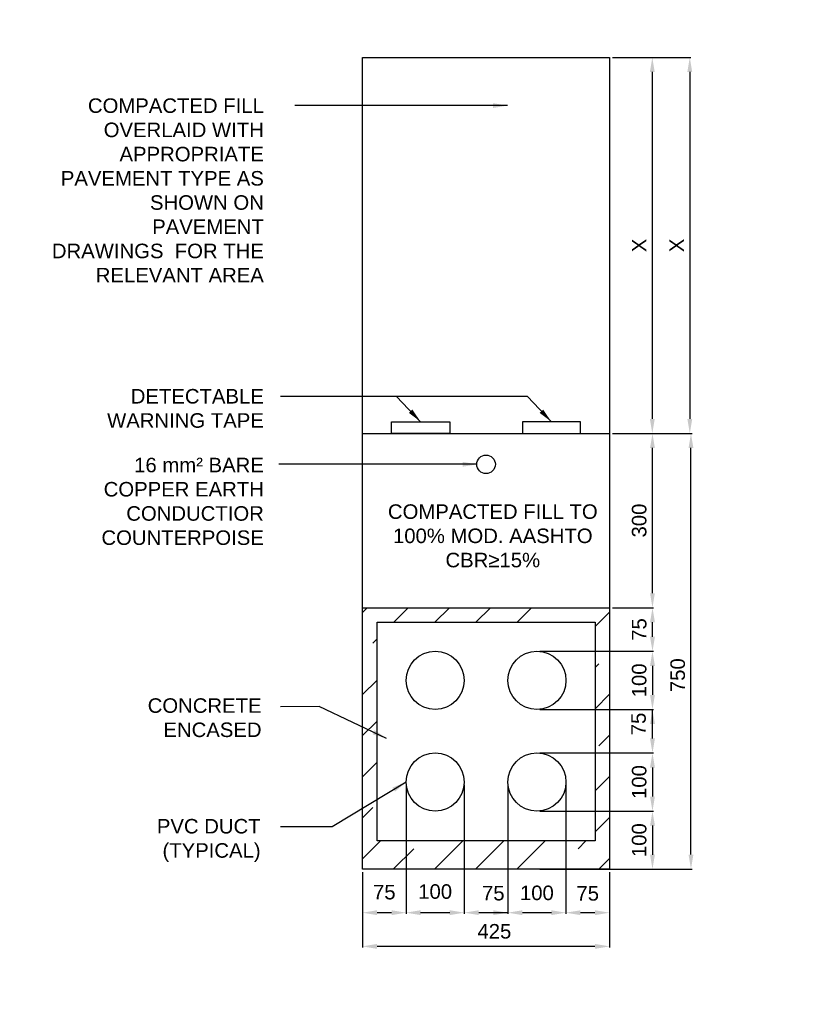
# Model space of a CAD drawing. Header units: metres. Extents: x -4024927 to 10167049, y -539908 to 13839353.
# Tile 34 of 211: x 1379335 to 1380680, y -176509 to -174815. Entities that reach past the tile are written whole.
import ezdxf

# ---------------------------------------------------------------- set-up
doc = ezdxf.new("R2010")
doc.units = ezdxf.units.M
doc.linetypes.add('CONTIUOUS', pattern=[0])
for name, color, linetype in [('B-3-E-AF09$0$e-anno-daro', 40, 'Continuous'), ('B-3-E-AF09$0$E-ANNO-T080', 2, 'Continuous'), ('B-3-E-AF09$0$E-DETL-DIM', 1, 'Continuous'), ('B-3-E-AF09$0$E-DETL-PATT', 10, 'Continuous'), ('B-3-E-AF09$0$EL2', 2, 'Continuous'), ('B-3-E-AF09$0$EL4', 4, 'Continuous'), ('B-3-E-AF09$0$EL7', 7, 'Continuous'), ('EL-AGLI-EQUP-PAPI-N-RefEdit0', 1, 'CONTIUOUS')]:
    doc.layers.add(name, color=color, linetype=linetype)
doc.styles.add('Arial', font='arial.ttf')
doc.styles.add('B-3-E-AF09$0$L100', font='arial.ttf')
doc.dimstyles.new('B-3-E-AF09$0$E-DETAIL', dxfattribs={"dimtxt": 200, "dimasz": 175, "dimexe": 0.18, "dimexo": 0.5, "dimgap": 50, "dimtad": 1, "dimdec": 0, "dimlfac": 0.1, "dimzin": 0, "dimdsep": 46, "dimtxsty": 'B-3-E-AF09$0$L100', "dimcen": 0, "dimadec": 0, "dimazin": 0, "dimtfac": 1, "dimtdec": 0, "dimtofl": 0, "dimtmove": 2, "dimatfit": 3, "dimfxl": 1, "dimtolj": 1, "dimtzin": 0, "dimarcsym": 0})

# ---------------------------------------------------------------- blocks, each defined once
blk = doc.blocks.new('*D1121')
at = {"layer": 'B-3-E-AF09$0$E-DETL-DIM', "color": 2, "linetype": 'Continuous', "lineweight": -2, "transparency": 16777216}
for p, q in [((1380354.6, -175526.9), (1380425.3, -175526.9)), ((1380423.5, -175801.9), (1380423.5, -175551.9)), ((1380354.6, -175826.9), (1380425.3, -175826.9))]:
    blk.add_line(p, q, dxfattribs=at)
at = {"layer": 'B-3-E-AF09$0$E-DETL-DIM', "color": 2, "linetype": 'Continuous', "transparency": 16777216}
for points in [[(1380419.3, -175551.9), (1380427.6, -175551.9), (1380423.5, -175526.9)], [(1380419.3, -175801.9), (1380427.6, -175801.9), (1380423.5, -175826.9)]]:
    blk.add_solid(points, dxfattribs=at)
at = {"layer": 'Defpoints', "color": 0, "linetype": 'Continuous', "transparency": 16777216}
for p in [(1380349.6, -175526.9, 132.2), (1380423.5, -175526.9), (1380349.6, -175826.9, 132.2)]:
    blk.add_point(p, dxfattribs=at)
at = {"layer": 'B-3-E-AF09$0$E-DETL-DIM', "color": 2, "linetype": 'Continuous', "transparency": 16777216, "insert": (1380400.7, -175676.9), "char_height": 25, "attachment_point": 5, "rotation": 90, "style": 'Arial'}
blk.add_mtext('\\A1;300', dxfattribs=at)
blk = doc.blocks.new('*D1122')
at = {"layer": 'B-3-E-AF09$0$E-DETL-DIM', "color": 2, "linetype": 'Continuous', "lineweight": -2, "transparency": 16777216}
for p, q in [((1379999.6, -176132), (1379999.6, -176353.5)), ((1379924.6, -176281.9), (1379924.6, -176353.5)), ((1379974.6, -176351.7), (1379949.6, -176351.7))]:
    blk.add_line(p, q, dxfattribs=at)
at = {"layer": 'B-3-E-AF09$0$E-DETL-DIM', "color": 2, "linetype": 'Continuous', "transparency": 16777216}
for points in [[(1379949.6, -176347.5), (1379949.6, -176355.9), (1379924.6, -176351.7)], [(1379974.6, -176347.5), (1379974.6, -176355.9), (1379999.6, -176351.7)]]:
    blk.add_solid(points, dxfattribs=at)
at = {"layer": 'Defpoints', "color": 0, "linetype": 'Continuous', "transparency": 16777216}
for p in [(1379999.6, -176127), (1379924.6, -176276.9, 132.2), (1379924.6, -176351.7)]:
    blk.add_point(p, dxfattribs=at)
at = {"layer": 'B-3-E-AF09$0$E-DETL-DIM', "color": 2, "linetype": 'Continuous', "transparency": 16777216, "insert": (1379962.1, -176316.5), "char_height": 25, "attachment_point": 5, "style": 'Arial'}
blk.add_mtext('\\A1;75', dxfattribs=at)
blk = doc.blocks.new('*D1123')
at = {"layer": 'B-3-E-AF09$0$E-DETL-DIM', "color": 2, "linetype": 'Continuous', "lineweight": -2, "transparency": 16777216}
for p, q in [((1379999.6, -176131.9), (1379999.6, -176353.5)), ((1380099.6, -176131.9), (1380099.6, -176353.5)), ((1380074.6, -176351.7), (1380024.6, -176351.7))]:
    blk.add_line(p, q, dxfattribs=at)
at = {"layer": 'B-3-E-AF09$0$E-DETL-DIM', "color": 2, "linetype": 'Continuous', "transparency": 16777216}
for points in [[(1380024.6, -176347.5), (1380024.6, -176355.9), (1379999.6, -176351.7)], [(1380074.6, -176347.5), (1380074.6, -176355.9), (1380099.6, -176351.7)]]:
    blk.add_solid(points, dxfattribs=at)
at = {"layer": 'Defpoints', "color": 0, "linetype": 'Continuous', "transparency": 16777216}
for p in [(1379999.6, -176126.9, 132.2), (1380099.6, -176126.9, 132.2), (1379999.6, -176351.7)]:
    blk.add_point(p, dxfattribs=at)
at = {"layer": 'B-3-E-AF09$0$E-DETL-DIM', "color": 2, "linetype": 'Continuous', "transparency": 16777216, "insert": (1380049.6, -176315.5), "char_height": 25, "attachment_point": 5, "style": 'Arial'}
blk.add_mtext('\\A1;100', dxfattribs=at)
blk = doc.blocks.new('*D1124')
at = {"layer": 'B-3-E-AF09$0$E-DETL-DIM', "color": 2, "linetype": 'Continuous', "lineweight": -2, "transparency": 16777216}
for p, q in [((1380099.6, -176131.9), (1380099.6, -176353.5)), ((1380174.6, -176132), (1380174.6, -176353.5)), ((1380149.6, -176351.7), (1380124.6, -176351.7))]:
    blk.add_line(p, q, dxfattribs=at)
at = {"layer": 'B-3-E-AF09$0$E-DETL-DIM', "color": 2, "linetype": 'Continuous', "transparency": 16777216}
for points in [[(1380124.6, -176347.5), (1380124.6, -176355.8), (1380099.6, -176351.7)], [(1380149.6, -176347.5), (1380149.6, -176355.8), (1380174.6, -176351.7)]]:
    blk.add_solid(points, dxfattribs=at)
at = {"layer": 'Defpoints', "color": 0, "linetype": 'Continuous', "transparency": 16777216}
for p in [(1380099.6, -176126.9, 264.4), (1380174.6, -176127), (1380099.6, -176351.7)]:
    blk.add_point(p, dxfattribs=at)
at = {"layer": 'B-3-E-AF09$0$E-DETL-DIM', "color": 2, "linetype": 'Continuous', "transparency": 16777216, "insert": (1380149.6, -176318.3), "char_height": 25, "attachment_point": 5, "style": 'Arial'}
blk.add_mtext('\\A1;75', dxfattribs=at)
blk = doc.blocks.new('*D1125')
at = {"layer": 'B-3-E-AF09$0$E-DETL-DIM', "color": 2, "linetype": 'Continuous', "lineweight": -2, "transparency": 16777216}
for p, q in [((1380229.7, -175901.9), (1380425.3, -175901.9)), ((1380423.5, -175926.9), (1380423.5, -175976.9)), ((1380229.7, -176001.9), (1380425.3, -176001.9))]:
    blk.add_line(p, q, dxfattribs=at)
at = {"layer": 'B-3-E-AF09$0$E-DETL-DIM', "color": 2, "linetype": 'Continuous', "transparency": 16777216}
for points in [[(1380419.3, -175926.9), (1380427.7, -175926.9), (1380423.5, -175901.9)], [(1380419.3, -175976.9), (1380427.7, -175976.9), (1380423.5, -176001.9)]]:
    blk.add_solid(points, dxfattribs=at)
at = {"layer": 'Defpoints', "color": 0, "linetype": 'Continuous', "transparency": 16777216}
for p in [(1380224.7, -175901.9), (1380224.7, -176001.9), (1380423.5, -176001.9)]:
    blk.add_point(p, dxfattribs=at)
at = {"layer": 'B-3-E-AF09$0$E-DETL-DIM', "color": 2, "linetype": 'Continuous', "transparency": 16777216, "insert": (1380400.7, -175951.9), "char_height": 25, "attachment_point": 5, "rotation": 90, "style": 'Arial'}
blk.add_mtext('\\A1;100', dxfattribs=at)
blk = doc.blocks.new('*D1126')
at = {"layer": 'B-3-E-AF09$0$E-DETL-DIM', "color": 2, "linetype": 'Continuous', "lineweight": -2, "transparency": 16777216}
for p, q in [((1380229.6, -176001.9), (1380425.3, -176001.9)), ((1380423.5, -176051.9), (1380423.5, -176026.9)), ((1380229.6, -176076.9), (1380425.3, -176076.9))]:
    blk.add_line(p, q, dxfattribs=at)
at = {"layer": 'B-3-E-AF09$0$E-DETL-DIM', "color": 2, "linetype": 'Continuous', "transparency": 16777216}
for points in [[(1380419.3, -176026.9), (1380427.7, -176026.9), (1380423.5, -176001.9)], [(1380419.3, -176051.9), (1380427.7, -176051.9), (1380423.5, -176076.9)]]:
    blk.add_solid(points, dxfattribs=at)
at = {"layer": 'Defpoints', "color": 0, "linetype": 'Continuous', "transparency": 16777216}
for p in [(1380224.6, -176001.9, 132.2), (1380423.5, -176001.9), (1380224.6, -176076.9, 132.2)]:
    blk.add_point(p, dxfattribs=at)
at = {"layer": 'B-3-E-AF09$0$E-DETL-DIM', "color": 2, "linetype": 'Continuous', "transparency": 16777216, "insert": (1380399.6, -176026.9), "char_height": 25, "attachment_point": 5, "rotation": 90, "style": 'Arial'}
blk.add_mtext('\\A1;75', dxfattribs=at)
blk = doc.blocks.new('*D1127')
at = {"layer": 'B-3-E-AF09$0$E-DETL-DIM', "color": 2, "linetype": 'Continuous', "lineweight": -2, "transparency": 16777216}
for p, q in [((1380354.7, -175826.9), (1380425.3, -175826.9)), ((1380423.5, -175876.9), (1380423.5, -175851.9)), ((1380229.6, -175901.9), (1380425.3, -175901.9))]:
    blk.add_line(p, q, dxfattribs=at)
at = {"layer": 'B-3-E-AF09$0$E-DETL-DIM', "color": 2, "linetype": 'Continuous', "transparency": 16777216}
for points in [[(1380419.3, -175851.9), (1380427.7, -175851.9), (1380423.5, -175826.9)], [(1380419.3, -175876.9), (1380427.7, -175876.9), (1380423.5, -175901.9)]]:
    blk.add_solid(points, dxfattribs=at)
at = {"layer": 'Defpoints', "color": 0, "linetype": 'Continuous', "transparency": 16777216}
for p in [(1380349.7, -175826.9), (1380423.5, -175826.9), (1380224.6, -175901.9, 132.2)]:
    blk.add_point(p, dxfattribs=at)
at = {"layer": 'B-3-E-AF09$0$E-DETL-DIM', "color": 2, "linetype": 'Continuous', "transparency": 16777216, "insert": (1380400.8, -175864.4), "char_height": 25, "attachment_point": 5, "rotation": 90, "style": 'Arial'}
blk.add_mtext('\\A1;75', dxfattribs=at)
blk = doc.blocks.new('*D1128')
at = {"layer": 'B-3-E-AF09$0$E-DETL-DIM', "color": 2, "linetype": 'Continuous', "lineweight": -2, "transparency": 16777216}
for p, q in [((1380174.6, -176131.9), (1380174.6, -176353.5)), ((1380274.6, -176131.9), (1380274.6, -176353.5)), ((1380249.6, -176351.7), (1380199.6, -176351.7))]:
    blk.add_line(p, q, dxfattribs=at)
at = {"layer": 'B-3-E-AF09$0$E-DETL-DIM', "color": 2, "linetype": 'Continuous', "transparency": 16777216}
for points in [[(1380199.6, -176347.6), (1380199.6, -176355.9), (1380174.6, -176351.7)], [(1380249.6, -176347.6), (1380249.6, -176355.9), (1380274.6, -176351.7)]]:
    blk.add_solid(points, dxfattribs=at)
at = {"layer": 'Defpoints', "color": 0, "linetype": 'Continuous', "transparency": 16777216}
for p in [(1380174.6, -176126.9, 132.2), (1380274.6, -176126.9, 132.2), (1380174.6, -176351.7)]:
    blk.add_point(p, dxfattribs=at)
at = {"layer": 'B-3-E-AF09$0$E-DETL-DIM', "color": 2, "linetype": 'Continuous', "transparency": 16777216, "insert": (1380224.6, -176317.8), "char_height": 25, "attachment_point": 5, "style": 'Arial'}
blk.add_mtext('\\A1;100', dxfattribs=at)
blk = doc.blocks.new('*D1129')
at = {"layer": 'B-3-E-AF09$0$E-DETL-DIM', "color": 2, "linetype": 'Continuous', "lineweight": -2, "transparency": 16777216}
for p, q in [((1380274.6, -176132), (1380274.6, -176353.5)), ((1380349.6, -176281.9), (1380349.6, -176353.5)), ((1380324.6, -176351.7), (1380299.6, -176351.7))]:
    blk.add_line(p, q, dxfattribs=at)
at = {"layer": 'B-3-E-AF09$0$E-DETL-DIM', "color": 2, "linetype": 'Continuous', "transparency": 16777216}
for points in [[(1380299.6, -176347.6), (1380299.6, -176355.9), (1380274.6, -176351.7)], [(1380324.6, -176347.6), (1380324.6, -176355.9), (1380349.6, -176351.7)]]:
    blk.add_solid(points, dxfattribs=at)
at = {"layer": 'Defpoints', "color": 0, "linetype": 'Continuous', "transparency": 16777216}
for p in [(1380274.6, -176127), (1380349.6, -176276.9, 132.2), (1380274.6, -176351.7)]:
    blk.add_point(p, dxfattribs=at)
at = {"layer": 'B-3-E-AF09$0$E-DETL-DIM', "color": 2, "linetype": 'Continuous', "transparency": 16777216, "insert": (1380312.1, -176318.6), "char_height": 25, "attachment_point": 5, "style": 'Arial'}
blk.add_mtext('\\A1;75', dxfattribs=at)
blk = doc.blocks.new('*D1130')
at = {"layer": 'B-3-E-AF09$0$E-DETL-DIM', "color": 2, "linetype": 'Continuous', "lineweight": -2, "transparency": 16777216}
for p, q in [((1380425.7, -174879.9), (1380489.5, -174879.9)), ((1380487.7, -174904.9), (1380487.7, -175501.9)), ((1380418.6, -175526.9), (1380489.5, -175526.9))]:
    blk.add_line(p, q, dxfattribs=at)
at = {"layer": 'B-3-E-AF09$0$E-DETL-DIM', "color": 2, "linetype": 'Continuous', "transparency": 16777216}
for points in [[(1380483.5, -174904.9), (1380491.9, -174904.9), (1380487.7, -174879.9)], [(1380483.5, -175501.9), (1380491.9, -175501.9), (1380487.7, -175526.9)]]:
    blk.add_solid(points, dxfattribs=at)
at = {"layer": 'Defpoints', "color": 0, "linetype": 'Continuous', "transparency": 16777216}
for p in [(1380420.7, -174879.9), (1380413.6, -175526.9), (1380487.7, -175526.9)]:
    blk.add_point(p, dxfattribs=at)
at = {"layer": 'B-3-E-AF09$0$E-DETL-DIM', "color": 2, "linetype": 'Continuous', "transparency": 16777216, "insert": (1380465.2, -175203.4), "char_height": 25, "attachment_point": 5, "rotation": 90, "style": 'Arial'}
blk.add_mtext('\\A1;X', dxfattribs=at)
blk = doc.blocks.new('*D1131')
at = {"layer": 'B-3-E-AF09$0$E-DETL-DIM', "color": 2, "linetype": 'Continuous', "lineweight": -2, "transparency": 16777216}
for p, q in [((1380354.7, -174879.9), (1380425, -174879.9)), ((1380423.2, -174904.9), (1380423.2, -175501.9)), ((1380354.7, -175526.9), (1380425, -175526.9))]:
    blk.add_line(p, q, dxfattribs=at)
at = {"layer": 'B-3-E-AF09$0$E-DETL-DIM', "color": 2, "linetype": 'Continuous', "transparency": 16777216}
for points in [[(1380419, -174904.9), (1380427.4, -174904.9), (1380423.2, -174879.9)], [(1380419, -175501.9), (1380427.4, -175501.9), (1380423.2, -175526.9)]]:
    blk.add_solid(points, dxfattribs=at)
at = {"layer": 'Defpoints', "color": 0, "linetype": 'Continuous', "transparency": 16777216}
for p in [(1380349.7, -174879.9, 97.2), (1380349.7, -175526.9), (1380423.2, -175526.9)]:
    blk.add_point(p, dxfattribs=at)
at = {"layer": 'B-3-E-AF09$0$E-DETL-DIM', "color": 2, "linetype": 'Continuous', "transparency": 16777216, "insert": (1380400.7, -175203.4), "char_height": 25, "attachment_point": 5, "rotation": 90, "style": 'Arial'}
blk.add_mtext('\\A1;X', dxfattribs=at)
blk = doc.blocks.new('*D1132')
at = {"layer": 'B-3-E-AF09$0$E-DETL-DIM', "color": 2, "linetype": 'Continuous', "lineweight": -2, "transparency": 16777216}
for p, q in [((1379924.6, -176281.9), (1379924.6, -176411.5)), ((1380349.6, -176281.9), (1380349.6, -176411.5)), ((1380324.6, -176409.7), (1379949.6, -176409.7))]:
    blk.add_line(p, q, dxfattribs=at)
at = {"layer": 'B-3-E-AF09$0$E-DETL-DIM', "color": 2, "linetype": 'Continuous', "transparency": 16777216}
for points in [[(1379949.6, -176405.5), (1379949.6, -176413.9), (1379924.6, -176409.7)], [(1380324.6, -176405.5), (1380324.6, -176413.9), (1380349.6, -176409.7)]]:
    blk.add_solid(points, dxfattribs=at)
at = {"layer": 'Defpoints', "color": 0, "linetype": 'Continuous', "transparency": 16777216}
for p in [(1379924.6, -176276.9, 132.2), (1380349.6, -176276.9, 132.2), (1379924.6, -176409.7)]:
    blk.add_point(p, dxfattribs=at)
at = {"layer": 'B-3-E-AF09$0$E-DETL-DIM', "color": 2, "linetype": 'Continuous', "transparency": 16777216, "insert": (1380151.5, -176383.9), "char_height": 25, "attachment_point": 5, "style": 'Arial'}
blk.add_mtext('\\A1;425', dxfattribs=at)
blk = doc.blocks.new('*D1133')
at = {"layer": 'B-3-E-AF09$0$E-DETL-DIM', "color": 2, "linetype": 'Continuous', "lineweight": -2, "transparency": 16777216}
for p, q in [((1380229.7, -176076.9), (1380425.3, -176076.9)), ((1380423.5, -176101.9), (1380423.5, -176151.9)), ((1380229.7, -176176.9), (1380425.3, -176176.9))]:
    blk.add_line(p, q, dxfattribs=at)
at = {"layer": 'B-3-E-AF09$0$E-DETL-DIM', "color": 2, "linetype": 'Continuous', "transparency": 16777216}
for points in [[(1380419.3, -176101.9), (1380427.7, -176101.9), (1380423.5, -176076.9)], [(1380419.3, -176151.9), (1380427.7, -176151.9), (1380423.5, -176176.9)]]:
    blk.add_solid(points, dxfattribs=at)
at = {"layer": 'Defpoints', "color": 0, "linetype": 'Continuous', "transparency": 16777216}
for p in [(1380224.7, -176076.9), (1380224.7, -176176.9), (1380423.5, -176176.9)]:
    blk.add_point(p, dxfattribs=at)
at = {"layer": 'B-3-E-AF09$0$E-DETL-DIM', "color": 2, "linetype": 'Continuous', "transparency": 16777216, "insert": (1380400.7, -176126.9), "char_height": 25, "attachment_point": 5, "rotation": 90, "style": 'Arial'}
blk.add_mtext('\\A1;100', dxfattribs=at)
blk = doc.blocks.new('*D1134')
at = {"layer": 'B-3-E-AF09$0$E-DETL-DIM', "color": 2, "linetype": 'Continuous', "lineweight": -2, "transparency": 16777216}
for p, q in [((1380229.7, -176176.9), (1380425.3, -176176.9)), ((1380423.5, -176201.9), (1380423.5, -176251.9)), ((1380229.7, -176276.9), (1380425.3, -176276.9))]:
    blk.add_line(p, q, dxfattribs=at)
at = {"layer": 'B-3-E-AF09$0$E-DETL-DIM', "color": 2, "linetype": 'Continuous', "transparency": 16777216}
for points in [[(1380419.3, -176201.9), (1380427.7, -176201.9), (1380423.5, -176176.9)], [(1380419.3, -176251.9), (1380427.7, -176251.9), (1380423.5, -176276.9)]]:
    blk.add_solid(points, dxfattribs=at)
at = {"layer": 'Defpoints', "color": 0, "linetype": 'Continuous', "transparency": 16777216}
for p in [(1380224.7, -176176.9), (1380224.7, -176276.9), (1380423.5, -176276.9)]:
    blk.add_point(p, dxfattribs=at)
at = {"layer": 'B-3-E-AF09$0$E-DETL-DIM', "color": 2, "linetype": 'Continuous', "transparency": 16777216, "insert": (1380400.7, -176226.9), "char_height": 25, "attachment_point": 5, "rotation": 90, "style": 'Arial'}
blk.add_mtext('\\A1;100', dxfattribs=at)
blk = doc.blocks.new('*D1152')
at = {"layer": 'B-3-E-AF09$0$E-DETL-DIM', "color": 2, "linetype": 'Continuous', "lineweight": -2, "transparency": 16777216}
for p, q in [((1380356.8, -175526.8), (1380491.5, -175526.8)), ((1380489.7, -176251.8), (1380489.7, -175551.8)), ((1380356.7, -176276.8), (1380491.5, -176276.8))]:
    blk.add_line(p, q, dxfattribs=at)
at = {"layer": 'B-3-E-AF09$0$E-DETL-DIM', "color": 2, "linetype": 'Continuous', "transparency": 16777216}
for points in [[(1380485.6, -175551.8), (1380493.9, -175551.8), (1380489.7, -175526.8)], [(1380485.6, -176251.8), (1380493.9, -176251.8), (1380489.7, -176276.8)]]:
    blk.add_solid(points, dxfattribs=at)
at = {"layer": 'Defpoints', "color": 0, "linetype": 'Continuous', "transparency": 16777216}
for p in [(1380351.8, -175526.8), (1380489.7, -175526.8), (1380351.7, -176276.8)]:
    blk.add_point(p, dxfattribs=at)
at = {"layer": 'B-3-E-AF09$0$E-DETL-DIM', "color": 2, "linetype": 'Continuous', "transparency": 16777216, "insert": (1380467, -175943), "char_height": 25, "attachment_point": 5, "rotation": 90, "style": 'Arial'}
blk.add_mtext('\\A1;750', dxfattribs=at)

msp = doc.modelspace()

# ---------------------------------------------------------------- hatches: boundary and pattern name
at = {"layer": 'B-3-E-AF09$0$E-DETL-PATT', "linetype": 'Continuous'}
h = msp.add_hatch(dxfattribs=at)
h.set_pattern_fill('JIS_STN_1E', color=252, scale=100)
h.set_pattern_definition([(45, (1343172.73, -81065.08), (-70.71068, 70.71068), []), (45, (1343243.23, -81065.08), (-70.71068, 70.71068), [100, -50])])
h.paths.add_polyline_path([(1380324.65, -175851.9), (1380324.65, -176228.2), (1379949.65, -176228.2), (1379949.65, -175851.9)])
h.paths.add_polyline_path([(1379924.65, -175826.9), (1380349.65, -175826.9), (1380349.65, -176276.9), (1379924.65, -176276.9)])

# ---------------------------------------------------------------- linework, layer by layer
at = {"layer": 'B-3-E-AF09$0$E-DETL-DIM', "color": 2, "linetype": 'Continuous'}
for p, q in [((1380423.52, -176051.9, -5414.73), (1380423.52, -176001.9, -5414.73)), ((1380174.81, -176351.71, -5414.73), (1380124.65, -176351.71, -5414.73))]:
    msp.add_line(p, q, dxfattribs=at)
at = {"layer": 'B-3-E-AF09$0$EL2', "color": 4, "linetype": 'Continuous'}
for p, q in [((1379924.65, -175526.9, -5282.54), (1380349.65, -175526.9, -5282.54)), ((1379924.65, -175826.9, -5282.54), (1380349.65, -175826.9, -5282.54))]:
    msp.add_line(p, q, dxfattribs=at)
at = {"layer": 'B-3-E-AF09$0$EL2', "color": 4, "linetype": 'Continuous', "elevation": -5282.54}
msp.add_lwpolyline([(1379924.65, -174879.9), (1380349.65, -174879.9), (1380349.65, -176276.9), (1379924.65, -176276.9)], close=True, dxfattribs=at)
at = {"layer": 'B-3-E-AF09$0$EL4', "linetype": 'Continuous'}
for points, elevation in [([(1379974.65, -175506.94), (1380074.65, -175506.94), (1380074.65, -175526.9), (1379974.65, -175526.9)], -5150.35), ([(1380299.65, -175506.94), (1380199.65, -175506.94), (1380199.65, -175526.9), (1380299.65, -175526.9)], -5282.54)]:
    msp.add_lwpolyline(points, close=True, dxfattribs=dict(at, elevation=elevation))
at = {"layer": 'B-3-E-AF09$0$EL7', "color": 3, "linetype": 'Continuous', "elevation": -5150.35}
for points in [[(1379949.65, -176053.2), (1379949.65, -175851.9), (1380324.65, -175851.9), (1380324.65, -176053.2)], [(1380324.65, -176026.9), (1380324.65, -176228.2), (1379949.65, -176228.2), (1379949.65, -176026.9)]]:
    msp.add_lwpolyline(points, dxfattribs=at)
at = {"layer": 'B-3-E-AF09$0$EL7', "color": 3, "linetype": 'Continuous'}
for centre, radius in [((1380137.15, -175580.07, -5266), 16), ((1380049.65, -175951.9, -5150.35), 50), ((1380049.65, -175951.9, -5150.35), 50), ((1380224.65, -175951.9, -5282.54), 50), ((1380224.65, -175951.9, -5282.54), 50), ((1380049.65, -176126.9, -5150.35), 50), ((1380049.65, -176126.9, -5150.35), 50), ((1380224.65, -176126.9, -5282.54), 50), ((1380224.65, -176126.9, -5282.54), 50)]:
    msp.add_circle(centre, radius, dxfattribs=at)
at = {"layer": 'EL-AGLI-EQUP-PAPI-N-RefEdit0'}
msp.add_arc((3071061.1, 6743365.78), 7095987.63, 260.537675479, 260.537675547, dxfattribs=at)

# ---------------------------------------------------------------- texts
at = {"layer": 'B-3-E-AF09$0$E-ANNO-T080', "color": 2, "ltscale": 0.5, "char_height": 25, "style": 'Arial'}
for s, insert, width, attachment_point in [('\\pxqr;{\\fArial|b0|i0|c0|p34;COMPACTED FILL OVERLAID WITH APPROPRIATE PAVEMENT TYPE AS SHOWN ON PAVEMENT DRAWINGS  FOR THE RELEVANT AREA}', (1379374.44, -174950.36, -5282.54), 380.4065, 1), ('{\\fArial|b0|i0|c0|p34;DETECTABLE WARNING TAPE}', (1379754.84, -175450.49, -5282.54), 273.2539, 3), ('\\pxqr;{\\C256;16 mm² BARE COPPER EARTH CONDUCTIOR COUNTERPOISE}', (1379463.75, -175568.81, -5282.54), 291.0927, 1), ('COMPACTED FILL TO 100% MOD. AASHTO CBR≥15%', (1380148.77, -175648.99, -5018.17), 366.4204, 2), ('{\\fArial|b0|i0|c0|p34;CONCRETE ENCASED}', (1379750.94, -175982.77, -5282.54), 189.3889, 3), ('{\\fArial|b0|i0|c0|p34;PVC DUCT (TYPICAL)}', (1379749.27, -176190.4, -5282.54), 198.959, 3)]:
    msp.add_mtext(s, dxfattribs=dict(at, insert=insert, width=width, attachment_point=attachment_point))

# ---------------------------------------------------------------- dimensions: what is measured, and where the dimension line sits
at = {"layer": 'B-3-E-AF09$0$E-DETL-DIM', "color": 2, "linetype": 'Continuous'}
for base, p1, p2, picture, middle in [((1380423.22, -175526.9, -5414.73), (1380349.66, -174879.9, -5317.52), (1380349.7, -175526.9, -5414.73), '*D1131', (1380400.72, -175203.4, -5414.73)), ((1380487.69, -175526.9, -5414.73), (1380420.69, -174879.9, -5414.73), (1380413.64, -175526.9, -5414.73), '*D1130', (1380465.19, -175203.4, -5414.73))]:
    dim = msp.add_linear_dim(base=base, p1=p1, p2=p2, angle=270, text='X', dimstyle='B-3-E-AF09$0$E-DETAIL', override={"dimscale": 10, "dimtxt": 2.5, "dimasz": 2.5, "dimgap": 1, "dimlfac": 1, "dimtxsty": 'Arial', "dimclrd": 2, "dimclre": 2, "dimclrt": 2}, dxfattribs=at)
    dim.commit()
    dim.dimension.update_dxf_attribs({"geometry": picture, "text_midpoint": middle})
for base, p1, p2, angle, picture, middle in [((1380423.48, -175526.9, -5414.73), (1380349.65, -175826.9, -5282.54), (1380349.65, -175526.9, -5282.54), 90, '*D1121', (1380400.71, -175676.9, -5414.73)), ((1380423.5, -175826.9, -5414.73), (1380224.65, -175901.9, -5282.54), (1380349.7, -175826.9, -5414.73), 270, '*D1127', (1380400.79, -175864.4, -5414.73)), ((1380423.5, -176001.9, -5414.73), (1380224.7, -175901.9, -5414.73), (1380224.7, -176001.9, -5414.73), 270, '*D1125', (1380400.74, -175951.9, -5414.73)), ((1380423.5, -176176.9, -5414.73), (1380224.7, -176076.9, -5414.73), (1380224.7, -176176.9, -5414.73), 270, '*D1133', (1380400.74, -176126.9, -5414.73)), ((1380423.5, -176276.9, -5414.73), (1380224.7, -176176.9, -5414.73), (1380224.7, -176276.9, -5414.73), 270, '*D1134', (1380400.74, -176226.9, -5414.73))]:
    dim = msp.add_linear_dim(base=base, p1=p1, p2=p2, angle=angle, dimstyle='B-3-E-AF09$0$E-DETAIL', override={"dimscale": 10, "dimtxt": 2.5, "dimasz": 2.5, "dimgap": 1, "dimlfac": 1, "dimtxsty": 'Arial', "dimclrd": 2, "dimclre": 2, "dimclrt": 2}, dxfattribs=at)
    dim.commit()
    dim.dimension.update_dxf_attribs({"geometry": picture, "text_midpoint": middle})
for base, p1, p2, picture, middle in [((1380489.73, -175526.76, -5414.73), (1380351.71, -176276.81, -5414.73), (1380351.76, -175526.76, -5414.73), '*D1152', (1380466.97, -175943, -5414.73)), ((1380423.5, -176001.9, -5414.73), (1380224.65, -176076.9, -5282.54), (1380224.65, -176001.9, -5282.54), '*D1126', (1380399.57, -176026.9, -5414.73))]:
    dim = msp.add_linear_dim(base=base, p1=p1, p2=p2, angle=90, dimstyle='B-3-E-AF09$0$E-DETAIL', override={"dimscale": 10, "dimtxt": 2.5, "dimasz": 2.5, "dimgap": 1, "dimlfac": 1, "dimtxsty": 'Arial', "dimclrd": 2, "dimclre": 2, "dimclrt": 2}, dxfattribs=at)
    dim.commit()
    dim.dimension.update_dxf_attribs({"geometry": picture, "text_midpoint": middle, "dimtype": 160})
for base, p1, p2, picture, middle in [((1379924.65, -176351.71, -5282.54), (1379999.65, -176126.95, -5282.54), (1379924.65, -176276.9, -5150.35), '*D1122', (1379962.15, -176316.53, -5282.54)), ((1379999.65, -176351.7, -5282.54), (1380099.65, -176126.9, -5150.35), (1379999.65, -176126.9, -5150.35), '*D1123', (1380049.65, -176315.5, -5282.54)), ((1380099.65, -176351.68, -5414.73), (1380174.65, -176126.95, -5414.73), (1380099.65, -176126.9, -5150.35), '*D1124', (1380149.65, -176318.33, -5414.73)), ((1380174.65, -176351.73, -5414.73), (1380274.65, -176126.9, -5282.54), (1380174.65, -176126.9, -5282.54), '*D1128', (1380224.65, -176317.75, -5414.73)), ((1380274.65, -176351.73, -5414.73), (1380349.65, -176276.9, -5282.54), (1380274.65, -176126.95, -5414.73), '*D1129', (1380312.15, -176318.6, -5414.73)), ((1379924.65, -176409.71, -5414.73), (1380349.65, -176276.9, -5282.54), (1379924.65, -176276.9, -5282.54), '*D1132', (1380151.55, -176383.94, -5414.73))]:
    dim = msp.add_linear_dim(base=base, p1=p1, p2=p2, dimstyle='B-3-E-AF09$0$E-DETAIL', override={"dimscale": 10, "dimtxt": 2.5, "dimasz": 2.5, "dimgap": 1, "dimlfac": 1, "dimtxsty": 'Arial', "dimclrd": 2, "dimclre": 2, "dimclrt": 2}, dxfattribs=at)
    dim.commit()
    dim.dimension.update_dxf_attribs({"geometry": picture, "text_midpoint": middle, "dimtype": 160})

# ---------------------------------------------------------------- leaders
at = {"layer": 'B-3-E-AF09$0$e-anno-daro', "color": 2, "linetype": 'Continuous'}
for points in [[(1380174.24, -174962.73, -5282.54), (1380026.38, -174962.73, -5282.54), (1379808.42, -174962.73, -5282.54)], [(1380024.65, -175506.94, -5150.35), (1379983.31, -175463.45, -5150.35), (1379783.42, -175463.45, -5150.35)], [(1380249.65, -175506.94, -5282.54), (1380208.31, -175463.45, -5282.54), (1379808.42, -175463.45, -5282.54)], [(1380122.11, -175580.07, -5150.35), (1379952.89, -175580.07, -5150.35), (1379780.73, -175580.07, -5150.35)], [(1379966.14, -176051.84, -5150.35), (1379850.24, -175997.07, -5150.35), (1379783.42, -175997.62, -5150.35)], [(1379999.65, -176126.97, -5150.35), (1379872.13, -176204.09, -5150.35), (1379783.42, -176204.09, -5150.35)]]:
    msp.add_leader(points, dimstyle='B-3-E-AF09$0$E-DETAIL', override={"dimscale": 10, "dimasz": 2.5}, dxfattribs=at)

doc.saveas('drawing.dxf')
